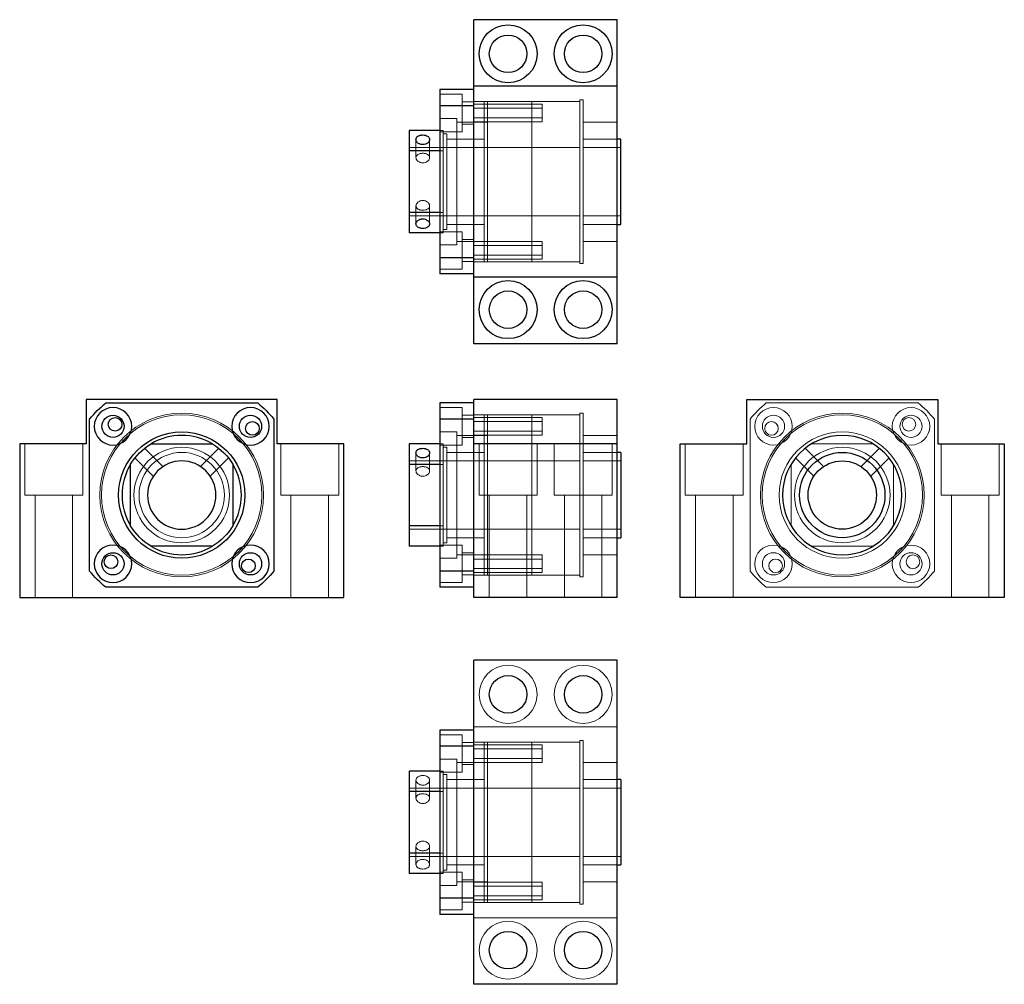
# Model space of a CAD drawing. Header units: millimetres. Extents: x 3122 to 3411, y 6385 to 6668.
import ezdxf
from ezdxf.lldxf.tags import DXFTag

# ---------------------------------------------------------------- set-up
doc = ezdxf.new("R2010")
doc.units = ezdxf.units.MM
doc.layers.add('1', color=7, linetype='CONTINUOUS', true_color=0xffffff)
tags = doc.linetypes.add('DASHED', pattern=[25.72, 12.86, -12.86]).pattern_tags.tags
tags[6:7] = [DXFTag(74, 4), DXFTag(75, 0), DXFTag(340, '0'), DXFTag(46, 0.0), DXFTag(50, 0.0), DXFTag(44, 0.0), DXFTag(45, 0.0)]
tags[4:5] = [DXFTag(74, 4), DXFTag(75, 0), DXFTag(340, '0'), DXFTag(46, 0.0), DXFTag(50, 0.0), DXFTag(44, 0.0), DXFTag(45, 0.0)]

msp = doc.modelspace()

# ---------------------------------------------------------------- linework, layer by layer
at = {"layer": '1', "color": 155, "linetype": 'Continuous'}
for p, q in [((3255.32, 6648.3), (3255.32, 6667.8)), ((3297.32, 6667.8), (3255.32, 6667.8)), ((3297.32, 6648.3), (3297.32, 6667.8)), ((3245.32, 6647.3), (3245.32, 6642.57)), ((3255.32, 6647.3), (3245.32, 6647.3)), ((3255.32, 6592.3), (3255.32, 6648.3)), ((3297.32, 6648.3), (3255.32, 6648.3)), ((3297.32, 6592.3), (3297.32, 6648.3)), ((3245.32, 6642.57), (3245.32, 6598.03)), ((3255.32, 6642.57), (3245.32, 6642.57)), ((3236.32, 6635.3), (3236.32, 6629.31)), ((3245.32, 6635.3), (3236.32, 6635.3)), ((3298.32, 6632.8), (3297.32, 6632.8)), ((3298.32, 6620.3), (3298.32, 6632.8)), ((3236.32, 6629.31), (3236.32, 6611.28)), ((3245.32, 6629.31), (3236.32, 6629.31)), ((3298.32, 6607.8), (3298.32, 6620.3)), ((3245.32, 6611.28), (3236.32, 6611.28)), ((3236.32, 6611.28), (3236.32, 6605.3)), ((3297.32, 6607.8), (3298.32, 6607.8)), ((3245.32, 6605.3), (3236.32, 6605.3)), ((3255.32, 6598.03), (3245.32, 6598.03)), ((3245.32, 6598.03), (3245.32, 6593.3)), ((3255.32, 6593.3), (3245.32, 6593.3)), ((3297.32, 6592.3), (3255.32, 6592.3)), ((3255.32, 6572.8), (3255.32, 6592.3)), ((3297.32, 6572.8), (3297.32, 6592.3)), ((3297.32, 6572.8), (3255.32, 6572.8)), ((3197.67, 6556.44), (3141.67, 6556.44)), ((3141.67, 6556.44), (3141.67, 6543.44)), ((3147.4, 6555.44), (3191.94, 6555.44)), ((3197.67, 6543.44), (3197.67, 6556.44)), ((3255.32, 6555.44), (3245.32, 6555.44)), ((3245.32, 6555.44), (3245.32, 6550.71)), ((3297.32, 6556.44), (3255.32, 6556.44)), ((3255.32, 6543.44), (3255.32, 6556.44)), ((3297.32, 6543.44), (3297.32, 6556.44)), ((3335.27, 6543.44), (3335.27, 6556.44)), ((3335.27, 6556.44), (3391.27, 6556.44)), ((3391.27, 6556.44), (3391.27, 6543.44)), ((3142.67, 6506.17), (3142.67, 6550.71)), ((3196.67, 6550.71), (3196.67, 6506.17)), ((3255.32, 6550.71), (3245.32, 6550.71)), ((3245.32, 6550.71), (3245.32, 6506.17)), ((3141.67, 6543.44), (3122.17, 6543.44)), ((3122.17, 6543.44), (3122.17, 6498.44)), ((3160.65, 6543.44), (3178.68, 6543.44)), ((3217.17, 6543.44), (3197.67, 6543.44)), ((3217.17, 6498.44), (3217.17, 6543.44)), ((3245.32, 6543.44), (3236.32, 6543.44)), ((3236.32, 6543.44), (3236.32, 6537.45)), ((3297.32, 6543.44), (3255.32, 6543.44)), ((3255.32, 6498.44), (3255.32, 6543.44)), ((3297.32, 6498.44), (3297.32, 6543.44)), ((3315.77, 6498.44), (3315.77, 6543.44)), ((3315.77, 6543.44), (3335.27, 6543.44)), ((3391.27, 6543.44), (3410.77, 6543.44)), ((3410.77, 6543.44), (3410.77, 6498.44)), ((3298.32, 6540.94), (3297.32, 6540.94)), ((3298.32, 6540.94), (3298.32, 6515.94)), ((3154.67, 6519.43), (3154.67, 6537.45)), ((3184.67, 6537.45), (3184.67, 6519.43)), ((3245.32, 6537.45), (3236.32, 6537.45)), ((3236.32, 6537.45), (3236.32, 6519.43)), ((3245.32, 6519.43), (3236.32, 6519.43)), ((3236.32, 6519.43), (3236.32, 6513.44)), ((3297.32, 6515.94), (3298.32, 6515.94)), ((3178.68, 6513.44), (3160.65, 6513.44)), ((3245.32, 6513.44), (3236.32, 6513.44)), ((3255.32, 6506.17), (3245.32, 6506.17)), ((3245.32, 6506.17), (3245.32, 6501.44)), ((3191.94, 6501.44), (3147.4, 6501.44)), ((3255.32, 6501.44), (3245.32, 6501.44)), ((3122.17, 6498.44), (3217.17, 6498.44)), ((3297.32, 6498.44), (3255.32, 6498.44)), ((3410.77, 6498.44), (3315.77, 6498.44)), ((3297.32, 6480.02), (3255.32, 6480.02)), ((3255.32, 6385.02), (3255.32, 6480.02)), ((3297.32, 6385.02), (3297.32, 6480.02)), ((3255.32, 6459.52), (3245.32, 6459.52)), ((3245.32, 6459.52), (3245.32, 6454.8)), ((3255.32, 6454.8), (3245.32, 6454.8)), ((3245.32, 6454.8), (3245.32, 6410.25)), ((3245.32, 6447.52), (3236.32, 6447.52)), ((3236.32, 6447.52), (3236.32, 6441.54)), ((3298.32, 6445.02), (3297.32, 6445.02)), ((3298.32, 6445.02), (3298.32, 6420.02)), ((3245.32, 6441.54), (3236.32, 6441.54)), ((3236.32, 6441.54), (3236.32, 6423.51)), ((3245.32, 6423.51), (3236.32, 6423.51)), ((3236.32, 6423.51), (3236.32, 6417.52)), ((3297.32, 6420.02), (3298.32, 6420.02)), ((3245.32, 6417.52), (3236.32, 6417.52)), ((3255.32, 6410.25), (3245.32, 6410.25)), ((3245.32, 6410.25), (3245.32, 6405.52)), ((3255.32, 6405.52), (3245.32, 6405.52)), ((3297.32, 6385.02), (3255.32, 6385.02))]:
    msp.add_line(p, q, dxfattribs=at)
at = {"layer": '1', "color": 252, "linetype": 'DASHED', "lineweight": 5}
for p, q in [((3251.82, 6645.95), (3245.32, 6645.95)), ((3251.82, 6645.95), (3251.82, 6634.95)), ((3255.32, 6643.7), (3251.82, 6643.7)), ((3259.32, 6643.8), (3255.32, 6643.8)), ((3258.32, 6643.8), (3258.32, 6596.8)), ((3286.32, 6643.8), (3259.32, 6643.8)), ((3272.32, 6643.8), (3259.32, 6643.8)), ((3259.32, 6620.3), (3259.32, 6643.8)), ((3286.32, 6643.8), (3272.32, 6643.8)), ((3272.32, 6643.8), (3272.32, 6596.8)), ((3272.32, 6643.8), (3272.32, 6596.8)), ((3287.32, 6644.3), (3286.32, 6644.3)), ((3286.32, 6596.3), (3286.32, 6644.3)), ((3287.32, 6596.3), (3287.32, 6644.3)), ((3275.32, 6643.03), (3255.32, 6643.03)), ((3275.32, 6641.85), (3255.32, 6641.85)), ((3275.32, 6641.85), (3275.32, 6643.03)), ((3275.32, 6637.85), (3275.32, 6641.85)), ((3250.32, 6638.8), (3245.32, 6638.8)), ((3250.32, 6620.3), (3250.32, 6638.8)), ((3259.32, 6637.8), (3250.32, 6637.8)), ((3255.32, 6639.03), (3275.32, 6639.03)), ((3255.32, 6637.85), (3275.32, 6637.85)), ((3297.32, 6637.8), (3287.32, 6637.8)), ((3246.32, 6635.3), (3245.32, 6635.3)), ((3245.32, 6634.95), (3251.82, 6634.95)), ((3246.32, 6635.3), (3246.32, 6629.31)), ((3251.82, 6637.2), (3255.32, 6637.2)), ((3238.32, 6632.67), (3238.32, 6627.37)), ((3242.32, 6627.37), (3242.32, 6632.67)), ((3247.32, 6634.3), (3246.32, 6634.3)), ((3247.32, 6634.3), (3247.32, 6620.3)), ((3258.32, 6632.8), (3247.32, 6632.8)), ((3297.32, 6632.8), (3287.32, 6632.8)), ((3247.32, 6630.3), (3236.32, 6630.3)), ((3246.32, 6629.31), (3245.32, 6629.31)), ((3246.32, 6629.31), (3246.32, 6611.28)), ((3258.32, 6630.3), (3247.32, 6630.3)), ((3272.32, 6630.3), (3258.32, 6630.3)), ((3286.32, 6630.3), (3272.32, 6630.3)), ((3298.32, 6630.3), (3287.32, 6630.3)), ((3247.32, 6620.3), (3247.32, 6606.3)), ((3250.32, 6601.8), (3250.32, 6620.3)), ((3259.32, 6596.8), (3259.32, 6620.3)), ((3238.32, 6613.23), (3238.32, 6607.93)), ((3242.32, 6607.92), (3242.32, 6613.23)), ((3236.32, 6610.3), (3247.32, 6610.3)), ((3246.32, 6611.28), (3245.32, 6611.28)), ((3246.32, 6611.28), (3246.32, 6605.3)), ((3247.32, 6610.3), (3258.32, 6610.3)), ((3258.32, 6610.3), (3272.32, 6610.3)), ((3272.32, 6610.3), (3286.32, 6610.3)), ((3287.32, 6610.3), (3298.32, 6610.3)), ((3246.32, 6606.3), (3247.32, 6606.3)), ((3247.32, 6607.8), (3258.32, 6607.8)), ((3287.32, 6607.8), (3297.32, 6607.8)), ((3251.82, 6605.64), (3245.32, 6605.64)), ((3246.32, 6605.3), (3245.32, 6605.3)), ((3251.82, 6605.64), (3251.82, 6594.64)), ((3255.32, 6603.39), (3251.82, 6603.39)), ((3245.32, 6601.8), (3250.32, 6601.8)), ((3250.32, 6602.8), (3259.32, 6602.8)), ((3275.32, 6602.75), (3255.32, 6602.75)), ((3275.32, 6601.56), (3255.32, 6601.56)), ((3275.32, 6601.56), (3275.32, 6602.75)), ((3275.32, 6597.56), (3275.32, 6601.56)), ((3287.32, 6602.8), (3297.32, 6602.8)), ((3255.32, 6598.75), (3275.32, 6598.75)), ((3255.32, 6597.56), (3275.32, 6597.56)), ((3245.32, 6594.64), (3251.82, 6594.64)), ((3251.82, 6596.89), (3255.32, 6596.89)), ((3255.32, 6596.8), (3259.32, 6596.8)), ((3259.32, 6596.8), (3286.32, 6596.8)), ((3259.32, 6596.8), (3272.32, 6596.8)), ((3272.32, 6596.8), (3286.32, 6596.8)), ((3286.32, 6596.3), (3287.32, 6596.3)), ((3251.82, 6554.09), (3245.32, 6554.09)), ((3251.82, 6554.09), (3251.82, 6543.09)), ((3385.54, 6555.44), (3341, 6555.44)), ((3255.32, 6551.84), (3251.82, 6551.84)), ((3259.32, 6551.94), (3255.32, 6551.94)), ((3275.32, 6551.18), (3255.32, 6551.18)), ((3258.32, 6504.94), (3258.32, 6551.94)), ((3272.32, 6551.94), (3259.32, 6551.94)), ((3286.32, 6551.94), (3259.32, 6551.94)), ((3259.32, 6504.94), (3259.32, 6551.94)), ((3286.32, 6551.94), (3272.32, 6551.94)), ((3272.32, 6504.94), (3272.32, 6551.94)), ((3272.32, 6504.94), (3272.32, 6551.94)), ((3275.32, 6549.99), (3275.32, 6551.18)), ((3287.32, 6552.44), (3286.32, 6552.44)), ((3286.32, 6504.44), (3286.32, 6552.44)), ((3287.32, 6504.44), (3287.32, 6552.44)), ((3275.32, 6549.99), (3255.32, 6549.99)), ((3275.32, 6545.99), (3275.32, 6549.99)), ((3336.27, 6550.71), (3336.27, 6506.17)), ((3390.27, 6506.17), (3390.27, 6550.71)), ((3250.32, 6546.94), (3245.32, 6546.94)), ((3250.32, 6546.94), (3250.32, 6509.94)), ((3259.32, 6545.94), (3250.32, 6545.94)), ((3255.32, 6547.18), (3275.32, 6547.18)), ((3255.32, 6545.99), (3275.32, 6545.99)), ((3297.32, 6545.94), (3287.32, 6545.94)), ((3123.67, 6543.44), (3123.67, 6528.44)), ((3140.67, 6528.44), (3140.67, 6543.44)), ((3198.67, 6543.44), (3198.67, 6528.44)), ((3215.67, 6528.44), (3215.67, 6543.44)), ((3246.32, 6543.44), (3245.32, 6543.44)), ((3245.32, 6543.09), (3251.82, 6543.09)), ((3246.32, 6543.44), (3246.32, 6537.45)), ((3251.82, 6545.34), (3255.32, 6545.34)), ((3256.82, 6543.44), (3256.82, 6528.44)), ((3273.82, 6528.44), (3273.82, 6543.44)), ((3278.82, 6543.44), (3278.82, 6528.44)), ((3295.82, 6528.44), (3295.82, 6543.44)), ((3317.27, 6543.44), (3317.27, 6528.44)), ((3334.27, 6528.44), (3334.27, 6543.44)), ((3372.28, 6543.44), (3354.25, 6543.44)), ((3392.27, 6543.44), (3392.27, 6528.44)), ((3409.27, 6528.44), (3409.27, 6543.44)), ((3164.15, 6536.79), (3158.79, 6542.15)), ((3180.55, 6542.15), (3175.18, 6536.78)), ((3238.32, 6540.81), (3238.32, 6535.51)), ((3242.32, 6535.51), (3242.32, 6540.81)), ((3247.32, 6542.44), (3246.32, 6542.44)), ((3247.32, 6542.44), (3247.32, 6514.44)), ((3258.32, 6540.94), (3247.32, 6540.94)), ((3297.32, 6540.94), (3287.32, 6540.94)), ((3357.75, 6536.78), (3352.39, 6542.15)), ((3374.15, 6542.15), (3368.78, 6536.79)), ((3155.96, 6539.32), (3161.33, 6533.95)), ((3178.01, 6533.96), (3183.38, 6539.32)), ((3247.32, 6538.44), (3236.32, 6538.44)), ((3246.32, 6537.45), (3245.32, 6537.45)), ((3246.32, 6537.45), (3246.32, 6519.43)), ((3258.32, 6538.44), (3247.32, 6538.44)), ((3272.32, 6538.44), (3258.32, 6538.44)), ((3286.32, 6538.44), (3272.32, 6538.44)), ((3298.32, 6538.44), (3287.32, 6538.44)), ((3348.27, 6537.45), (3348.27, 6519.43)), ((3349.56, 6539.32), (3354.92, 6533.96)), ((3371.61, 6533.95), (3376.97, 6539.32)), ((3378.27, 6519.43), (3378.27, 6537.45)), ((3132.17, 6528.44), (3123.67, 6528.44)), ((3126.67, 6528.44), (3126.67, 6498.44)), ((3140.67, 6528.44), (3132.17, 6528.44)), ((3137.67, 6498.44), (3137.67, 6528.44)), ((3207.17, 6528.44), (3198.67, 6528.44)), ((3201.67, 6528.44), (3201.67, 6498.44)), ((3215.67, 6528.44), (3207.17, 6528.44)), ((3212.67, 6498.44), (3212.67, 6528.44)), ((3256.82, 6528.44), (3273.82, 6528.44)), ((3259.82, 6528.44), (3259.82, 6498.44)), ((3270.82, 6498.44), (3270.82, 6528.44)), ((3278.82, 6528.44), (3295.82, 6528.44)), ((3281.82, 6528.44), (3281.82, 6498.44)), ((3292.82, 6498.44), (3292.82, 6528.44)), ((3317.27, 6528.44), (3334.27, 6528.44)), ((3320.27, 6528.44), (3320.27, 6498.44)), ((3331.27, 6498.44), (3331.27, 6528.44)), ((3392.27, 6528.44), (3409.27, 6528.44)), ((3395.27, 6528.44), (3395.27, 6498.44)), ((3406.27, 6498.44), (3406.27, 6528.44)), ((3246.32, 6519.43), (3245.32, 6519.43)), ((3246.32, 6519.43), (3246.32, 6513.44)), ((3236.32, 6518.44), (3247.32, 6518.44)), ((3247.32, 6518.44), (3258.32, 6518.44)), ((3258.32, 6518.44), (3272.32, 6518.44)), ((3272.32, 6518.44), (3286.32, 6518.44)), ((3287.32, 6518.44), (3298.32, 6518.44)), ((3251.82, 6513.79), (3245.32, 6513.79)), ((3246.32, 6514.44), (3247.32, 6514.44)), ((3247.32, 6515.94), (3258.32, 6515.94)), ((3251.82, 6513.79), (3251.82, 6502.79)), ((3287.32, 6515.94), (3297.32, 6515.94)), ((3246.32, 6513.44), (3245.32, 6513.44)), ((3250.32, 6510.94), (3259.32, 6510.94)), ((3255.32, 6511.54), (3251.82, 6511.54)), ((3275.32, 6510.89), (3255.32, 6510.89)), ((3275.32, 6509.7), (3275.32, 6510.89)), ((3287.32, 6510.94), (3297.32, 6510.94)), ((3354.25, 6513.44), (3372.28, 6513.44)), ((3245.32, 6509.94), (3250.32, 6509.94)), ((3275.32, 6509.7), (3255.32, 6509.7)), ((3275.32, 6505.7), (3275.32, 6509.7)), ((3251.82, 6505.04), (3255.32, 6505.04)), ((3255.32, 6506.89), (3275.32, 6506.89)), ((3255.32, 6505.7), (3275.32, 6505.7)), ((3245.32, 6502.79), (3251.82, 6502.79)), ((3255.32, 6504.94), (3259.32, 6504.94)), ((3259.32, 6504.94), (3272.32, 6504.94)), ((3259.32, 6504.94), (3286.32, 6504.94)), ((3272.32, 6504.94), (3286.32, 6504.94)), ((3286.32, 6504.44), (3287.32, 6504.44)), ((3341, 6501.44), (3385.54, 6501.44)), ((3297.32, 6460.52), (3255.32, 6460.52)), ((3251.82, 6458.18), (3245.32, 6458.18)), ((3251.82, 6452.68), (3251.82, 6458.18)), ((3259.32, 6456.02), (3255.32, 6456.02)), ((3258.32, 6432.52), (3258.32, 6456.02)), ((3286.32, 6456.02), (3259.32, 6456.02)), ((3272.32, 6456.02), (3259.32, 6456.02)), ((3259.32, 6456.02), (3259.32, 6409.02)), ((3286.32, 6456.02), (3272.32, 6456.02)), ((3272.32, 6432.52), (3272.32, 6456.02)), ((3272.32, 6432.52), (3272.32, 6456.02)), ((3287.32, 6456.52), (3286.32, 6456.52)), ((3286.32, 6456.52), (3286.32, 6432.52)), ((3287.32, 6456.52), (3287.32, 6432.52)), ((3255.32, 6455.93), (3251.82, 6455.93)), ((3275.32, 6455.26), (3255.32, 6455.26)), ((3275.32, 6454.08), (3255.32, 6454.08)), ((3275.32, 6455.26), (3275.32, 6454.08)), ((3275.32, 6454.08), (3275.32, 6452.08)), ((3250.32, 6451.02), (3245.32, 6451.02)), ((3250.32, 6451.02), (3250.32, 6414.02)), ((3251.82, 6447.18), (3251.82, 6452.68)), ((3255.32, 6451.26), (3275.32, 6451.26)), ((3275.32, 6452.08), (3275.32, 6450.08)), ((3246.32, 6447.52), (3245.32, 6447.52)), ((3246.32, 6447.52), (3246.32, 6441.54)), ((3259.32, 6450.02), (3250.32, 6450.02)), ((3251.82, 6449.43), (3255.32, 6449.43)), ((3255.32, 6450.08), (3275.32, 6450.08)), ((3297.32, 6450.02), (3287.32, 6450.02)), ((3238.32, 6444.9), (3238.32, 6439.59)), ((3242.32, 6439.6), (3242.32, 6444.9)), ((3245.32, 6447.18), (3251.82, 6447.18)), ((3247.32, 6446.52), (3246.32, 6446.52)), ((3247.32, 6418.52), (3247.32, 6446.52)), ((3258.32, 6445.02), (3247.32, 6445.02)), ((3297.32, 6445.02), (3287.32, 6445.02)), ((3247.32, 6442.52), (3236.32, 6442.52)), ((3246.32, 6441.54), (3245.32, 6441.54)), ((3246.32, 6441.54), (3246.32, 6423.51)), ((3258.32, 6442.52), (3247.32, 6442.52)), ((3272.32, 6442.52), (3258.32, 6442.52)), ((3286.32, 6442.52), (3272.32, 6442.52)), ((3298.32, 6442.52), (3287.32, 6442.52)), ((3258.32, 6409.02), (3258.32, 6432.52)), ((3272.32, 6409.02), (3272.32, 6432.52)), ((3272.32, 6409.02), (3272.32, 6432.52)), ((3286.32, 6432.52), (3286.32, 6408.52)), ((3287.32, 6432.52), (3287.32, 6408.52)), ((3238.32, 6425.46), (3238.32, 6420.15)), ((3242.32, 6420.15), (3242.32, 6425.45)), ((3236.32, 6422.52), (3247.32, 6422.52)), ((3246.32, 6423.51), (3245.32, 6423.51)), ((3246.32, 6423.51), (3246.32, 6417.52)), ((3247.32, 6422.52), (3258.32, 6422.52)), ((3258.32, 6422.52), (3272.32, 6422.52)), ((3272.32, 6422.52), (3286.32, 6422.52)), ((3287.32, 6422.52), (3298.32, 6422.52)), ((3246.32, 6418.52), (3247.32, 6418.52)), ((3247.32, 6420.02), (3258.32, 6420.02)), ((3287.32, 6420.02), (3297.32, 6420.02)), ((3251.82, 6417.87), (3245.32, 6417.87)), ((3246.32, 6417.52), (3245.32, 6417.52)), ((3251.82, 6412.37), (3251.82, 6417.87)), ((3255.32, 6415.62), (3251.82, 6415.62)), ((3245.32, 6414.02), (3250.32, 6414.02)), ((3250.32, 6415.02), (3259.32, 6415.02)), ((3275.32, 6414.97), (3255.32, 6414.97)), ((3275.32, 6413.79), (3255.32, 6413.79)), ((3275.32, 6414.97), (3275.32, 6413.79)), ((3275.32, 6413.79), (3275.32, 6411.79)), ((3287.32, 6415.02), (3297.32, 6415.02)), ((3251.82, 6406.87), (3251.82, 6412.37)), ((3255.32, 6410.97), (3275.32, 6410.97)), ((3255.32, 6409.79), (3275.32, 6409.79)), ((3275.32, 6411.79), (3275.32, 6409.79)), ((3245.32, 6406.87), (3251.82, 6406.87)), ((3251.82, 6409.12), (3255.32, 6409.12)), ((3255.32, 6409.02), (3259.32, 6409.02)), ((3259.32, 6409.02), (3286.32, 6409.02)), ((3259.32, 6409.02), (3272.32, 6409.02)), ((3272.32, 6409.02), (3286.32, 6409.02)), ((3286.32, 6408.52), (3287.32, 6408.52)), ((3297.32, 6404.52), (3255.32, 6404.52))]:
    msp.add_line(p, q, dxfattribs=at)
at = {"layer": '1', "color": 155, "linetype": 'Continuous'}
for centre, radius in [((3265.32, 6657.8), 8.5), ((3287.32, 6657.8), 8.5), ((3265.32, 6657.8), 5.5), ((3287.32, 6657.8), 5.5), ((3265.32, 6582.8), 8.5), ((3287.32, 6582.8), 8.5), ((3265.32, 6582.8), 5.5), ((3287.32, 6582.8), 5.5), ((3149.52, 6548.59), 3.25), ((3150.12, 6549.18), 2), ((3189.82, 6548.59), 3.25), ((3190.4, 6547.99), 2), ((3169.67, 6528.44), 18.5), ((3363.27, 6528.44), 12.5), ((3363.27, 6528.44), 10), ((3149.52, 6508.29), 3.25), ((3148.93, 6508.89), 2), ((3189.82, 6508.29), 3.25), ((3189.22, 6507.7), 2), ((3265.32, 6470.02), 5.5), ((3287.32, 6470.02), 5.5), ((3265.32, 6395.02), 5.5), ((3287.32, 6395.02), 5.5)]:
    msp.add_circle(centre, radius, dxfattribs=at)
at = {"layer": '1', "color": 155, "linetype": 'Continuous', "extrusion": (6.12303e-17, 1.22461e-16, -1)}
for centre, radius in [((-3149.52, 6548.59), 5.5), ((-3189.82, 6548.59), 5.5), ((-3169.67, 6528.44), 10), ((-3149.52, 6508.29), 5.5), ((-3189.82, 6508.29), 5.5)]:
    msp.add_circle(centre, radius, dxfattribs=at)
at = {"layer": '1', "color": 252, "linetype": 'DASHED', "lineweight": 5, "extrusion": (6.12303e-17, 1.22461e-16, -1)}
for centre in [(-3343.11, 6548.59), (-3383.42, 6548.59), (-3343.11, 6508.29), (-3383.42, 6508.29)]:
    msp.add_circle(centre, 5.5, dxfattribs=at)
at = {"layer": '1', "color": 252, "linetype": 'DASHED', "lineweight": 5}
for centre, radius in [((3169.67, 6528.44), 24), ((3169.67, 6528.44), 23.5), ((3343.11, 6548.59), 3.25), ((3383.42, 6548.59), 3.25), ((3363.27, 6528.44), 18.5), ((3169.67, 6528.44), 12.5), ((3363.27, 6528.44), 14), ((3343.11, 6508.29), 3.25), ((3383.42, 6508.29), 3.25)]:
    msp.add_circle(centre, radius, dxfattribs=at)
at = {"layer": '1', "color": 252, "linetype": 'DASHED', "lineweight": 5, "extrusion": (-6.12303e-17, -1.22461e-16, -1)}
for centre, radius in [((-3363.27, 6528.44), 24), ((-3363.27, 6528.44), 23.5), ((-3363.27, 6528.44), 23.5), ((-3382.82, 6549.18), 2), ((-3342.53, 6547.99), 2), ((-3384, 6508.89), 2), ((-3343.71, 6507.7), 2)]:
    msp.add_circle(centre, radius, dxfattribs=at)
at = {"layer": '1', "color": 155, "linetype": 'Continuous', "extrusion": (-6.12303e-17, -1.22461e-16, -1)}
msp.add_circle((-3363.27, 6528.44), 17.5, dxfattribs=at)
at = {"layer": '1', "color": 252, "linetype": 'DASHED', "lineweight": 5, "extrusion": (0, 0, -1)}
for centre, radius in [((-3169.67, 6528.44), 14), ((-3265.32, 6470.02), 8.5), ((-3287.32, 6470.02), 8.5), ((-3265.32, 6395.02), 8.5), ((-3287.32, 6395.02), 8.5)]:
    msp.add_circle(centre, radius, dxfattribs=at)
at = {"layer": '1', "color": 155, "linetype": 'Continuous', "extrusion": (6.12303e-17, 1.22461e-16, -1)}
for radius, start, end in [(35, 39.5177, 50.4823), (35, 129.5177, 140.4823), (17.5, 31.0027, 58.9973), (17.5, 121.0027, 148.9973), (17.5, 301.0027, 328.9973), (17.5, 211.0027, 238.9973), (35, 309.5177, 320.4823), (35, 219.5177, 230.4823)]:
    msp.add_arc((-3169.67, 6528.44), radius, start, end, dxfattribs=at)
at = {"layer": '1', "color": 252, "linetype": 'DASHED', "lineweight": 5}
for start, end in [(129.5177, 140.4823), (39.5177, 50.4823), (219.5177, 230.4823), (309.5177, 320.4823)]:
    msp.add_arc((3363.27, 6528.44), 35, start, end, dxfattribs=at)
at = {"layer": '1', "color": 155, "linetype": 'Continuous'}
for start, end in [(59.0006, 120.9994), (148.995, 210.9994), (329.0006, 31.005), (238.995, 270), (270, 301.005)]:
    msp.add_arc((3169.67, 6528.44), 17.5, start, end, dxfattribs=at)
for points in [[(3240.32, 6634), (3240.19, 6634), (3240.06, 6634), (3239.81, 6633.96), (3239.68, 6633.94), (3239.44, 6633.88), (3239.32, 6633.84), (3239.1, 6633.75), (3239, 6633.69), (3238.73, 6633.51), (3238.58, 6633.36), (3238.38, 6633.04), (3238.32, 6632.86), (3238.32, 6632.58), (3238.34, 6632.49), (3238.39, 6632.3), (3238.43, 6632.21), (3238.53, 6632.03), (3238.59, 6631.94), (3238.73, 6631.78), (3238.82, 6631.7), (3239, 6631.56), (3239.1, 6631.5), (3239.32, 6631.38), (3239.44, 6631.34), (3239.68, 6631.26), (3239.8, 6631.23), (3240.06, 6631.19), (3240.19, 6631.18), (3240.58, 6631.18), (3240.85, 6631.22), (3241.33, 6631.37), (3241.55, 6631.49), (3241.83, 6631.7), (3241.91, 6631.78), (3242.06, 6631.94), (3242.12, 6632.03), (3242.22, 6632.21), (3242.26, 6632.3), (3242.31, 6632.48), (3242.32, 6632.58), (3242.32, 6632.76), (3242.31, 6632.85), (3242.26, 6633.03), (3242.22, 6633.12), (3242.12, 6633.28), (3242.06, 6633.36), (3241.92, 6633.5), (3241.83, 6633.57), (3241.56, 6633.75), (3241.33, 6633.85), (3240.85, 6633.97), (3240.59, 6634), (3240.32, 6634)], [(3240.32, 6609.42), (3240.19, 6609.42), (3240.06, 6609.41), (3239.81, 6609.37), (3239.68, 6609.34), (3239.44, 6609.26), (3239.32, 6609.21), (3239.1, 6609.1), (3239, 6609.03), (3238.73, 6608.82), (3238.58, 6608.65), (3238.38, 6608.3), (3238.32, 6608.11), (3238.32, 6607.83), (3238.34, 6607.74), (3238.39, 6607.56), (3238.43, 6607.48), (3238.53, 6607.31), (3238.59, 6607.23), (3238.73, 6607.09), (3238.82, 6607.02), (3239, 6606.9), (3239.1, 6606.85), (3239.32, 6606.76), (3239.44, 6606.72), (3239.68, 6606.65), (3239.8, 6606.63), (3240.06, 6606.6), (3240.19, 6606.59), (3240.58, 6606.59), (3240.85, 6606.62), (3241.33, 6606.75), (3241.55, 6606.84), (3241.83, 6607.02), (3241.91, 6607.09), (3242.06, 6607.23), (3242.12, 6607.31), (3242.22, 6607.47), (3242.26, 6607.56), (3242.31, 6607.74), (3242.32, 6607.83), (3242.32, 6608.02), (3242.31, 6608.11), (3242.26, 6608.29), (3242.22, 6608.39), (3242.12, 6608.56), (3242.06, 6608.65), (3241.92, 6608.81), (3241.83, 6608.89), (3241.56, 6609.1), (3241.33, 6609.22), (3240.85, 6609.38), (3240.59, 6609.42), (3240.32, 6609.42)], [(3240.32, 6542.15), (3240.19, 6542.15), (3240.06, 6542.14), (3239.81, 6542.11), (3239.68, 6542.08), (3239.44, 6542.02), (3239.32, 6541.98), (3239.1, 6541.89), (3239, 6541.83), (3238.73, 6541.65), (3238.58, 6541.51), (3238.38, 6541.18), (3238.32, 6541), (3238.32, 6540.72), (3238.34, 6540.63), (3238.39, 6540.44), (3238.43, 6540.35), (3238.53, 6540.17), (3238.59, 6540.08), (3238.73, 6539.92), (3238.82, 6539.84), (3239, 6539.7), (3239.1, 6539.64), (3239.32, 6539.53), (3239.44, 6539.48), (3239.68, 6539.4), (3239.8, 6539.37), (3240.06, 6539.33), (3240.19, 6539.32), (3240.58, 6539.32), (3240.85, 6539.36), (3241.33, 6539.52), (3241.55, 6539.63), (3241.83, 6539.84), (3241.91, 6539.92), (3242.06, 6540.08), (3242.12, 6540.17), (3242.22, 6540.35), (3242.26, 6540.44), (3242.31, 6540.63), (3242.32, 6540.72), (3242.32, 6540.91), (3242.31, 6541), (3242.26, 6541.17), (3242.22, 6541.26), (3242.12, 6541.42), (3242.06, 6541.5), (3241.92, 6541.64), (3241.83, 6541.71), (3241.56, 6541.89), (3241.33, 6541.99), (3240.85, 6542.11), (3240.59, 6542.15), (3240.32, 6542.15)]]:
    msp.add_open_spline(points, degree=3, knots=[0, 0, 0, 0, 0.03125, 0.03125, 0.0625, 0.0625, 0.09375, 0.09375, 0.125, 0.125, 0.1875, 0.1875, 0.25, 0.25, 0.28125, 0.28125, 0.3125, 0.3125, 0.34375, 0.34375, 0.375, 0.375, 0.40625, 0.40625, 0.4375, 0.4375, 0.46875, 0.46875, 0.5, 0.5, 0.5625, 0.5625, 0.625, 0.625, 0.65625, 0.65625, 0.6875, 0.6875, 0.71875, 0.71875, 0.75, 0.75, 0.78125, 0.78125, 0.8125, 0.8125, 0.84375, 0.84375, 0.875, 0.875, 0.9375, 0.9375, 1, 1, 1, 1], dxfattribs=at)
at = {"layer": '1', "color": 252, "linetype": 'DASHED', "lineweight": 5}
for points, knots in [([(3240.32, 6628.64), (3240.19, 6628.64), (3240.06, 6628.63), (3239.81, 6628.6), (3239.68, 6628.58), (3239.44, 6628.52), (3239.32, 6628.49), (3239.1, 6628.4), (3239, 6628.35), (3238.73, 6628.19), (3238.58, 6628.05), (3238.38, 6627.73), (3238.32, 6627.55), (3238.32, 6627.28), (3238.34, 6627.18), (3238.39, 6626.99), (3238.43, 6626.9), (3238.58, 6626.62), (3238.72, 6626.45), (3239, 6626.22), (3239.1, 6626.15), (3239.32, 6626.04), (3239.44, 6625.98), (3239.68, 6625.9), (3239.8, 6625.87), (3240.06, 6625.82), (3240.19, 6625.81), (3240.58, 6625.81), (3240.85, 6625.86), (3241.21, 6625.98), (3241.33, 6626.03), (3241.54, 6626.15), (3241.64, 6626.22), (3241.83, 6626.37), (3241.91, 6626.45), (3242.06, 6626.62), (3242.12, 6626.71), (3242.27, 6626.99), (3242.32, 6627.18), (3242.32, 6627.46), (3242.31, 6627.55), (3242.26, 6627.73), (3242.22, 6627.81), (3242.12, 6627.97), (3242.06, 6628.04), (3241.92, 6628.18), (3241.83, 6628.24), (3241.56, 6628.41), (3241.33, 6628.5), (3240.97, 6628.58), (3240.85, 6628.6), (3240.59, 6628.63), (3240.46, 6628.64), (3240.32, 6628.64)], [0, 0, 0, 0, 0.03125, 0.03125, 0.0625, 0.0625, 0.09375, 0.09375, 0.125, 0.125, 0.1875, 0.1875, 0.25, 0.25, 0.28125, 0.28125, 0.3125, 0.3125, 0.375, 0.375, 0.40625, 0.40625, 0.4375, 0.4375, 0.46875, 0.46875, 0.5, 0.5, 0.5625, 0.5625, 0.59375, 0.59375, 0.625, 0.625, 0.65625, 0.65625, 0.6875, 0.6875, 0.75, 0.75, 0.78125, 0.78125, 0.8125, 0.8125, 0.84375, 0.84375, 0.875, 0.875, 0.9375, 0.9375, 0.96875, 0.96875, 1, 1, 1, 1]), ([(3240.32, 6614.78), (3240.19, 6614.78), (3240.06, 6614.77), (3239.81, 6614.73), (3239.68, 6614.7), (3239.44, 6614.61), (3239.32, 6614.56), (3239.1, 6614.44), (3239, 6614.37), (3238.73, 6614.15), (3238.58, 6613.97), (3238.38, 6613.61), (3238.32, 6613.41), (3238.32, 6613.13), (3238.34, 6613.04), (3238.39, 6612.87), (3238.43, 6612.79), (3238.58, 6612.55), (3238.72, 6612.41), (3239, 6612.24), (3239.1, 6612.19), (3239.32, 6612.11), (3239.44, 6612.07), (3239.68, 6612.01), (3239.8, 6611.99), (3240.06, 6611.96), (3240.19, 6611.95), (3240.58, 6611.95), (3240.85, 6611.98), (3241.21, 6612.07), (3241.33, 6612.11), (3241.54, 6612.19), (3241.64, 6612.24), (3241.83, 6612.35), (3241.91, 6612.42), (3242.06, 6612.55), (3242.12, 6612.62), (3242.27, 6612.86), (3242.32, 6613.04), (3242.32, 6613.32), (3242.31, 6613.41), (3242.26, 6613.6), (3242.22, 6613.7), (3242.12, 6613.88), (3242.06, 6613.97), (3241.92, 6614.14), (3241.83, 6614.22), (3241.56, 6614.45), (3241.33, 6614.57), (3240.97, 6614.7), (3240.85, 6614.73), (3240.59, 6614.77), (3240.46, 6614.78), (3240.32, 6614.78)], [0, 0, 0, 0, 0.03125, 0.03125, 0.0625, 0.0625, 0.09375, 0.09375, 0.125, 0.125, 0.1875, 0.1875, 0.25, 0.25, 0.28125, 0.28125, 0.3125, 0.3125, 0.375, 0.375, 0.40625, 0.40625, 0.4375, 0.4375, 0.46875, 0.46875, 0.5, 0.5, 0.5625, 0.5625, 0.59375, 0.59375, 0.625, 0.625, 0.65625, 0.65625, 0.6875, 0.6875, 0.75, 0.75, 0.78125, 0.78125, 0.8125, 0.8125, 0.84375, 0.84375, 0.875, 0.875, 0.9375, 0.9375, 0.96875, 0.96875, 1, 1, 1, 1]), ([(3240.21, 6542.14), (3240.25, 6542.15), (3240.29, 6542.15), (3240.47, 6542.15), (3240.62, 6542.14), (3240.77, 6542.12)], [0, 0, 0, 0, 0.19789, 0.19789, 1, 1, 1, 1]), ([(3242.21, 6541.27), (3242.24, 6541.21), (3242.27, 6541.15), (3242.31, 6541), (3242.32, 6540.91), (3242.32, 6540.82)], [0, 0, 0, 0, 0.417688, 0.417688, 1, 1, 1, 1]), ([(3240.32, 6536.78), (3240.19, 6536.78), (3240.06, 6536.77), (3239.81, 6536.75), (3239.68, 6536.72), (3239.44, 6536.67), (3239.32, 6536.63), (3239.1, 6536.54), (3239, 6536.49), (3238.73, 6536.33), (3238.58, 6536.19), (3238.38, 6535.87), (3238.32, 6535.7), (3238.32, 6535.42), (3238.34, 6535.32), (3238.39, 6535.13), (3238.43, 6535.04), (3238.58, 6534.76), (3238.72, 6534.59), (3239, 6534.36), (3239.1, 6534.3), (3239.32, 6534.18), (3239.44, 6534.12), (3239.68, 6534.04), (3239.8, 6534.01), (3240.06, 6533.96), (3240.19, 6533.95), (3240.58, 6533.95), (3240.85, 6534), (3241.21, 6534.12), (3241.33, 6534.18), (3241.54, 6534.3), (3241.64, 6534.36), (3241.83, 6534.51), (3241.91, 6534.59), (3242.06, 6534.76), (3242.12, 6534.85), (3242.27, 6535.13), (3242.32, 6535.32), (3242.32, 6535.6), (3242.31, 6535.69), (3242.26, 6535.87), (3242.22, 6535.95), (3242.12, 6536.11), (3242.06, 6536.18), (3241.92, 6536.32), (3241.83, 6536.38), (3241.56, 6536.55), (3241.33, 6536.64), (3240.97, 6536.72), (3240.85, 6536.74), (3240.59, 6536.77), (3240.46, 6536.78), (3240.32, 6536.78)], [0, 0, 0, 0, 0.03125, 0.03125, 0.0625, 0.0625, 0.09375, 0.09375, 0.125, 0.125, 0.1875, 0.1875, 0.25, 0.25, 0.28125, 0.28125, 0.3125, 0.3125, 0.375, 0.375, 0.40625, 0.40625, 0.4375, 0.4375, 0.46875, 0.46875, 0.5, 0.5, 0.5625, 0.5625, 0.59375, 0.59375, 0.625, 0.625, 0.65625, 0.65625, 0.6875, 0.6875, 0.75, 0.75, 0.78125, 0.78125, 0.8125, 0.8125, 0.84375, 0.84375, 0.875, 0.875, 0.9375, 0.9375, 0.96875, 0.96875, 1, 1, 1, 1]), ([(3240.2, 6536.78), (3240.24, 6536.78), (3240.28, 6536.78), (3240.43, 6536.78), (3240.53, 6536.78), (3240.63, 6536.77)], [0, 0, 0, 0, 0.286039, 0.286039, 1, 1, 1, 1]), ([(3240.32, 6443.4), (3240.19, 6443.4), (3240.06, 6443.41), (3239.81, 6443.45), (3239.68, 6443.48), (3239.44, 6443.56), (3239.32, 6443.61), (3239.1, 6443.72), (3239, 6443.79), (3238.73, 6444), (3238.58, 6444.17), (3238.38, 6444.52), (3238.32, 6444.71), (3238.32, 6444.99), (3238.34, 6445.08), (3238.39, 6445.26), (3238.43, 6445.35), (3238.53, 6445.51), (3238.59, 6445.59), (3238.73, 6445.73), (3238.82, 6445.8), (3239, 6445.92), (3239.1, 6445.97), (3239.32, 6446.06), (3239.44, 6446.1), (3239.68, 6446.17), (3239.8, 6446.19), (3240.06, 6446.22), (3240.19, 6446.23), (3240.58, 6446.23), (3240.85, 6446.2), (3241.33, 6446.07), (3241.55, 6445.98), (3241.83, 6445.8), (3241.91, 6445.73), (3242.06, 6445.59), (3242.12, 6445.51), (3242.22, 6445.35), (3242.26, 6445.26), (3242.31, 6445.08), (3242.32, 6444.99), (3242.32, 6444.81), (3242.31, 6444.71), (3242.26, 6444.53), (3242.22, 6444.44), (3242.12, 6444.26), (3242.06, 6444.17), (3241.92, 6444.01), (3241.83, 6443.93), (3241.56, 6443.72), (3241.33, 6443.6), (3240.85, 6443.45), (3240.59, 6443.4), (3240.32, 6443.4)], [0, 0, 0, 0, 0.03125, 0.03125, 0.0625, 0.0625, 0.09375, 0.09375, 0.125, 0.125, 0.1875, 0.1875, 0.25, 0.25, 0.28125, 0.28125, 0.3125, 0.3125, 0.34375, 0.34375, 0.375, 0.375, 0.40625, 0.40625, 0.4375, 0.4375, 0.46875, 0.46875, 0.5, 0.5, 0.5625, 0.5625, 0.625, 0.625, 0.65625, 0.65625, 0.6875, 0.6875, 0.71875, 0.71875, 0.75, 0.75, 0.78125, 0.78125, 0.8125, 0.8125, 0.84375, 0.84375, 0.875, 0.875, 0.9375, 0.9375, 1, 1, 1, 1]), ([(3240.32, 6438.04), (3240.19, 6438.04), (3240.06, 6438.05), (3239.81, 6438.09), (3239.68, 6438.13), (3239.44, 6438.21), (3239.32, 6438.26), (3239.1, 6438.38), (3239, 6438.45), (3238.73, 6438.67), (3238.58, 6438.85), (3238.38, 6439.22), (3238.32, 6439.41), (3238.32, 6439.69), (3238.34, 6439.78), (3238.39, 6439.95), (3238.43, 6440.04), (3238.58, 6440.27), (3238.72, 6440.41), (3239, 6440.58), (3239.1, 6440.63), (3239.32, 6440.72), (3239.44, 6440.75), (3239.68, 6440.81), (3239.8, 6440.83), (3240.06, 6440.86), (3240.19, 6440.87), (3240.58, 6440.87), (3240.85, 6440.84), (3241.21, 6440.75), (3241.33, 6440.72), (3241.54, 6440.63), (3241.64, 6440.58), (3241.83, 6440.47), (3241.91, 6440.41), (3242.06, 6440.27), (3242.12, 6440.2), (3242.27, 6439.96), (3242.32, 6439.78), (3242.32, 6439.5), (3242.31, 6439.41), (3242.26, 6439.22), (3242.22, 6439.13), (3242.12, 6438.94), (3242.06, 6438.85), (3241.92, 6438.68), (3241.83, 6438.6), (3241.56, 6438.38), (3241.33, 6438.25), (3240.97, 6438.13), (3240.85, 6438.09), (3240.59, 6438.05), (3240.46, 6438.04), (3240.32, 6438.04)], [0, 0, 0, 0, 0.03125, 0.03125, 0.0625, 0.0625, 0.09375, 0.09375, 0.125, 0.125, 0.1875, 0.1875, 0.25, 0.25, 0.28125, 0.28125, 0.3125, 0.3125, 0.375, 0.375, 0.40625, 0.40625, 0.4375, 0.4375, 0.46875, 0.46875, 0.5, 0.5, 0.5625, 0.5625, 0.59375, 0.59375, 0.625, 0.625, 0.65625, 0.65625, 0.6875, 0.6875, 0.75, 0.75, 0.78125, 0.78125, 0.8125, 0.8125, 0.84375, 0.84375, 0.875, 0.875, 0.9375, 0.9375, 0.96875, 0.96875, 1, 1, 1, 1]), ([(3240.32, 6424.18), (3240.19, 6424.18), (3240.06, 6424.19), (3239.81, 6424.22), (3239.68, 6424.24), (3239.44, 6424.3), (3239.32, 6424.33), (3239.1, 6424.42), (3239, 6424.47), (3238.73, 6424.64), (3238.58, 6424.78), (3238.38, 6425.09), (3238.32, 6425.27), (3238.32, 6425.55), (3238.34, 6425.64), (3238.39, 6425.83), (3238.43, 6425.92), (3238.58, 6426.2), (3238.72, 6426.37), (3239, 6426.6), (3239.1, 6426.67), (3239.32, 6426.79), (3239.44, 6426.84), (3239.68, 6426.92), (3239.8, 6426.96), (3240.06, 6427), (3240.19, 6427.01), (3240.58, 6427.01), (3240.85, 6426.97), (3241.21, 6426.84), (3241.33, 6426.79), (3241.54, 6426.67), (3241.64, 6426.6), (3241.83, 6426.45), (3241.91, 6426.37), (3242.06, 6426.2), (3242.12, 6426.11), (3242.27, 6425.83), (3242.32, 6425.64), (3242.32, 6425.36), (3242.31, 6425.27), (3242.26, 6425.1), (3242.22, 6425.01), (3242.12, 6424.85), (3242.06, 6424.78), (3241.92, 6424.64), (3241.83, 6424.58), (3241.56, 6424.41), (3241.33, 6424.33), (3240.97, 6424.24), (3240.85, 6424.22), (3240.59, 6424.19), (3240.46, 6424.18), (3240.32, 6424.18)], [0, 0, 0, 0, 0.03125, 0.03125, 0.0625, 0.0625, 0.09375, 0.09375, 0.125, 0.125, 0.1875, 0.1875, 0.25, 0.25, 0.28125, 0.28125, 0.3125, 0.3125, 0.375, 0.375, 0.40625, 0.40625, 0.4375, 0.4375, 0.46875, 0.46875, 0.5, 0.5, 0.5625, 0.5625, 0.59375, 0.59375, 0.625, 0.625, 0.65625, 0.65625, 0.6875, 0.6875, 0.75, 0.75, 0.78125, 0.78125, 0.8125, 0.8125, 0.84375, 0.84375, 0.875, 0.875, 0.9375, 0.9375, 0.96875, 0.96875, 1, 1, 1, 1]), ([(3240.32, 6418.82), (3240.19, 6418.82), (3240.06, 6418.83), (3239.81, 6418.86), (3239.68, 6418.88), (3239.44, 6418.95), (3239.32, 6418.98), (3239.1, 6419.08), (3239, 6419.13), (3238.73, 6419.31), (3238.58, 6419.46), (3238.38, 6419.78), (3238.32, 6419.97), (3238.32, 6420.24), (3238.34, 6420.34), (3238.39, 6420.52), (3238.43, 6420.61), (3238.53, 6420.79), (3238.59, 6420.88), (3238.73, 6421.04), (3238.82, 6421.12), (3239, 6421.26), (3239.1, 6421.33), (3239.32, 6421.44), (3239.44, 6421.49), (3239.68, 6421.57), (3239.8, 6421.6), (3240.06, 6421.64), (3240.19, 6421.65), (3240.58, 6421.65), (3240.85, 6421.6), (3241.33, 6421.45), (3241.55, 6421.33), (3241.83, 6421.12), (3241.91, 6421.04), (3242.06, 6420.88), (3242.12, 6420.79), (3242.22, 6420.62), (3242.26, 6420.52), (3242.31, 6420.34), (3242.32, 6420.25), (3242.32, 6420.06), (3242.31, 6419.97), (3242.26, 6419.79), (3242.22, 6419.7), (3242.12, 6419.54), (3242.06, 6419.46), (3241.92, 6419.32), (3241.83, 6419.25), (3241.56, 6419.07), (3241.33, 6418.98), (3240.85, 6418.85), (3240.59, 6418.82), (3240.32, 6418.82)], [0, 0, 0, 0, 0.03125, 0.03125, 0.0625, 0.0625, 0.09375, 0.09375, 0.125, 0.125, 0.1875, 0.1875, 0.25, 0.25, 0.28125, 0.28125, 0.3125, 0.3125, 0.34375, 0.34375, 0.375, 0.375, 0.40625, 0.40625, 0.4375, 0.4375, 0.46875, 0.46875, 0.5, 0.5, 0.5625, 0.5625, 0.625, 0.625, 0.65625, 0.65625, 0.6875, 0.6875, 0.71875, 0.71875, 0.75, 0.75, 0.78125, 0.78125, 0.8125, 0.8125, 0.84375, 0.84375, 0.875, 0.875, 0.9375, 0.9375, 1, 1, 1, 1])]:
    msp.add_open_spline(points, degree=3, knots=knots, dxfattribs=at)
for points in [[(3238.32, 6540.81), (3238.32, 6540.89), (3238.33, 6540.97), (3238.35, 6541.05)], [(3238.32, 6535.51), (3238.32, 6535.59), (3238.33, 6535.67), (3238.35, 6535.74)], [(3242.3, 6535.73), (3242.32, 6535.66), (3242.32, 6535.59), (3242.32, 6535.51)]]:
    msp.add_open_spline(points, degree=3, dxfattribs=at)

doc.saveas('drawing.dxf')
